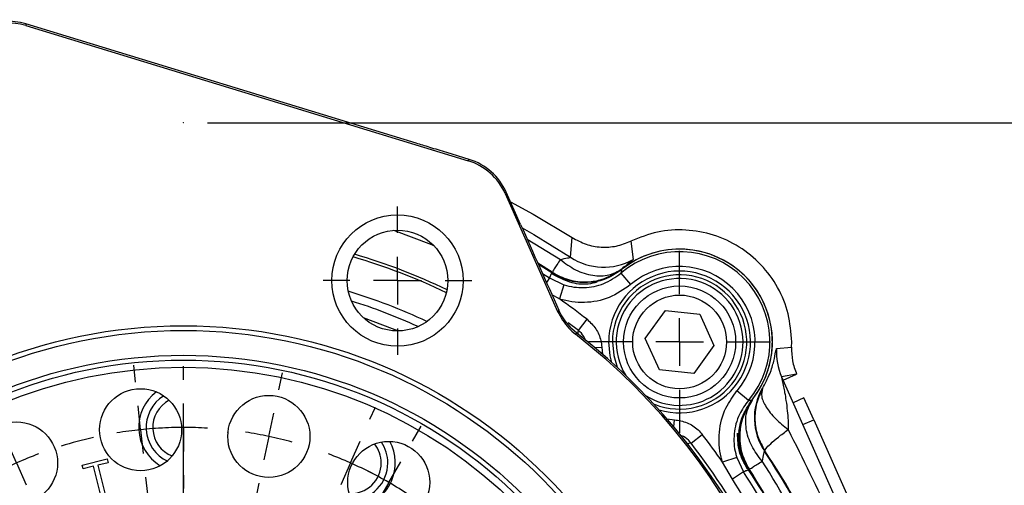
# Model space of a CAD drawing. Header units: inches. Extents: x 0.4 to 16.6, y 0.2 to 10.8.
# Tile 6 of 17: x 3.7 to 5.7, y 7.3 to 8.2. Entities that reach past the tile are written whole.
import ezdxf

# ---------------------------------------------------------------- set-up
doc = ezdxf.new("R2010")
doc.units = ezdxf.units.IN
doc.header["$MEASUREMENT"] = 0
doc.header["$PDSIZE"] = -1
doc.layers.add('SLD-0', color=7, linetype='Continuous', lineweight=25)
doc.styles.add('SLDTEXTSTYLE0', font='TXT', dxfattribs={"width": 0.75})
doc.dimstyles.new('SLDDIMSTYLE0', dxfattribs={"dimtxt": 0.145833, "dimasz": 0.13, "dimexe": 0, "dimexo": 0.0625, "dimgap": 0.036458, "dimtad": 0, "dimtih": 1, "dimtoh": 1, "dimdec": 1, "dimlfac": 2, "dimrnd": 1e-09, "dimzin": 12, "dimdsep": 46, "dimtxsty": 'SLDTEXTSTYLE0', "dimsah": 1, "dimcen": 0.09, "dimadec": 0, "dimazin": 3, "dimtfac": 1, "dimtdec": 1, "dimtofl": 0, "dimtmove": 0, "dimatfit": 3, "dimfxl": 0, "dimfrac": 2, "dimtolj": 1, "dimtzin": 12, "dimarcsym": 0})

# ---------------------------------------------------------------- blocks, each defined once
blk = doc.blocks.new('_D')
at = {"layer": 'SLD-0', "color": 7}
for p, q in [((4.0799, 8.0255), (7.4722, 8.0255)), ((7.3472, 8.0255), (7.3472, 6.3613)), ((7.1856, 6.1), (7.1412, 6.1)), ((7.1412, 6.1), (7.1412, 5.8683)), ((7.5089, 6.1), (7.5532, 6.1)), ((7.5532, 6.1), (7.5532, 5.8683)), ((7.1412, 5.8683), (7.1856, 5.8683)), ((7.5532, 5.8683), (7.5089, 5.8683)), ((7.3472, 4.3571), (7.3472, 5.8388)), ((6.2698, 4.3571), (7.4722, 4.3571))]:
    blk.add_line(p, q, dxfattribs=at)
for points in [[(7.3472, 8.0255), (7.3272, 7.8955), (7.3672, 7.8955)], [(7.3472, 4.3571), (7.3672, 4.4871), (7.3272, 4.4871)]]:
    blk.add_solid(points, dxfattribs=at)
at = {"layer": 'SLD-0', "color": 7, "char_height": 0.14583, "attachment_point": 1, "style": 'SLDTEXTSTYLE0'}
for s, insert in [('7.3', (7.2126, 6.3176)), ('186', (7.1856, 6.0563))]:
    blk.add_mtext(s, dxfattribs=dict(at, insert=insert))
blk = doc.blocks.new('SW_CENTERMARKSYMBOL_0')
at = {"layer": 'SLD-0', "color": 0}
for p, q in [((0, 0.1), (0, 0.190625)), ((0, 0), (0, 0.05)), ((-0.1, 0), (-0.190625, 0)), ((0, 0), (-0.05, 0)), ((0, 0), (0, -0.05)), ((0, 0), (0.05, 0)), ((0.1, 0), (0.190625, 0)), ((0, -0.1), (0, -0.190625))]:
    blk.add_line(p, q, dxfattribs=at)
blk = doc.blocks.new('SW_CENTERMARKSYMBOL_8')
at = {"layer": 'SLD-0', "color": 0}
for p, q in [((0, 0.1), (0, 0.190625)), ((0, 0), (0, 0.05)), ((-0.1, 0), (-0.190625, 0)), ((0, 0), (-0.05, 0)), ((0, 0), (0, -0.05)), ((0, 0), (0.05, 0)), ((0.1, 0), (0.190625, 0)), ((0, -0.1), (0, -0.190625))]:
    blk.add_line(p, q, dxfattribs=at)
blk = doc.blocks.new('SW_CENTERMARKSYMBOL_19')
at = {"layer": 'SLD-0', "color": 0}
for p, q in [((0, 0.1), (0, 0.155475)), ((0, 0), (0, 0.05)), ((-0.1, 0), (-0.155475, 0)), ((0, 0), (-0.05, 0)), ((0, 0), (0, -0.05)), ((0, 0), (0.05, 0)), ((0.1, 0), (0.155475, 0)), ((0, -0.1), (0, -0.155475))]:
    blk.add_line(p, q, dxfattribs=at)
blk = doc.blocks.new('SW_CENTERMARKSYMBOL_24')
at = {"layer": 'SLD-0', "color": 0}
for p, q in [((-0.4498, 0.169), (-0.4536, 0.2048)), ((-0.3495, 0.1743), (-0.3495, 0.2024)), ((-0.1501, 0.1533), (-0.1426, 0.1885)), ((-0.7398, 0.0914), (-0.7544, 0.1242)), ((-0.3495, 0.0743), (-0.3495, 0.1243)), ((-0.3495, -0.6851), (-0.3495, 0.1243)), ((-0.4394, 0.0696), (-0.4446, 0.1193)), ((-0.1709, 0.0555), (-0.1605, 0.1044)), ((0.0407, 0.0914), (0.0521, 0.117)), ((-0.4394, 0.0696), (-0.4341, 0.0199)), ((-0.3495, 0.0743), (-0.3495, 0.0243)), ((0.1301, 0.0458), (0.1481, 0.0769)), ((-0.6991, 0), (-0.7194, 0.0457)), ((-0.1709, 0.0555), (-0.1813, 0.0066)), ((0, 0), (0.0203, 0.0457)), ((0, 0), (-0.0203, -0.0457)), ((0.0801, -0.0408), (0.1051, 0.0025)), ((-0.6991, 0), (-0.6787, -0.0457)), ((-0.4289, -0.0299), (-0.4252, -0.0656)), ((-0.3495, -0.0257), (-0.3495, -0.0538)), ((0.0801, -0.0408), (0.0551, -0.0841)), ((-0.9915, -0.0721), (-1.0155, -0.0454)), ((-0.1917, -0.0423), (-0.1991, -0.0774)), ((-0.6584, -0.0914), (-0.6438, -0.1242)), ((-0.0407, -0.0914), (-0.0521, -0.117)), ((-0.9246, -0.1464), (-0.958, -0.1093)), ((0.3634, -0.1431), (0.3901, -0.1191)), ((0.0301, -0.1274), (0.0122, -0.1586)), ((0.3634, -0.1431), (0.3843, -0.1243)), ((-0.9246, -0.1464), (-0.8911, -0.1836)), ((0.2891, -0.21), (0.3263, -0.1766)), ((0.2891, -0.21), (0.3263, -0.1766)), ((-0.8577, -0.2208), (-0.8336, -0.2475)), ((0.2891, -0.21), (0.2519, -0.2435)), ((0.2891, -0.21), (0.2519, -0.2435)), ((-1.1804, -0.3054), (-1.2115, -0.2874)), ((0.2148, -0.277), (0.1881, -0.301)), ((0.2148, -0.277), (0.1939, -0.2958)), ((-1.0938, -0.3554), (-1.1371, -0.3304)), ((-1.0938, -0.3554), (-1.0505, -0.3804)), ((0.5269, -0.3949), (0.5597, -0.3802)), ((-1.0072, -0.4054), (-0.9761, -0.4234)), ((0.4355, -0.4355), (0.4812, -0.4152)), ((0.4355, -0.4355), (0.3899, -0.4559)), ((0.3442, -0.4762), (0.3114, -0.4908)), ((-1.2879, -0.5856), (-1.3231, -0.5781)), ((-1.1901, -0.6064), (-1.239, -0.596)), ((-1.1901, -0.6064), (-1.1412, -0.6168)), ((-1.0923, -0.6272), (-1.0572, -0.6347)), ((0.5051, -0.6952), (0.4554, -0.7005)), ((0.5051, -0.6952), (0.5549, -0.69)), ((0.6046, -0.6848), (0.6403, -0.681)), ((0.4057, -0.7057), (0.3699, -0.7095)), ((-0.3495, -0.7851), (-0.3495, -0.7351)), ((-0.4495, -0.7851), (-1.2589, -0.7851)), ((-0.3495, -0.7851), (-0.3995, -0.7851)), ((-0.3495, -0.7851), (-0.3495, -0.8351)), ((-0.3495, -0.7851), (-0.2995, -0.7851)), ((-0.2495, -0.7851), (0.5598, -0.7851)), ((-1.1048, -0.8645), (-1.069, -0.8607)), ((-1.3037, -0.8854), (-1.3394, -0.8891)), ((-1.2042, -0.8749), (-1.2539, -0.8801)), ((-1.2042, -0.8749), (-1.1545, -0.8697)), ((-0.3495, -0.8851), (-0.3495, -1.6945)), ((0.3932, -0.943), (0.3581, -0.9355)), ((0.4911, -0.9638), (0.4421, -0.9534)), ((0.4911, -0.9638), (0.54, -0.9741)), ((0.5889, -0.9845), (0.624, -0.992)), ((-1.0433, -1.0939), (-1.0104, -1.0793)), ((-1.1346, -1.1346), (-1.0889, -1.1143)), ((-1.1346, -1.1346), (-1.1803, -1.155)), ((0.3081, -1.1648), (0.277, -1.1468)), ((-1.226, -1.1753), (-1.2588, -1.1899)), ((0.3947, -1.2148), (0.3514, -1.1898)), ((0.3947, -1.2148), (0.438, -1.2398)), ((-0.9139, -1.2932), (-0.8872, -1.2692)), ((0.4813, -1.2648), (0.5124, -1.2827)), ((-0.9882, -1.3601), (-0.951, -1.3267)), ((0.1586, -1.3494), (0.1345, -1.3227)), ((-0.9882, -1.3601), (-1.0253, -1.3936)), ((0.2255, -1.4237), (0.192, -1.3866)), ((-0.7292, -1.4427), (-0.7113, -1.4116)), ((-1.0625, -1.427), (-1.0892, -1.4511)), ((0.2255, -1.4237), (0.259, -1.4609)), ((-0.0407, -1.4788), (-0.0553, -1.446)), ((-0.7792, -1.5293), (-0.7542, -1.486)), ((-0.5074, -1.5279), (-0.5, -1.4927)), ((-0.2702, -1.5403), (-0.2739, -1.5046)), ((0.2924, -1.498), (0.3165, -1.5247)), ((0, -1.5702), (-0.0203, -1.5245)), ((-0.7792, -1.5293), (-0.8042, -1.5726)), ((-0.5282, -1.6257), (-0.5178, -1.5768)), ((0, -1.5702), (0.0203, -1.6158)), ((-0.2597, -1.6397), (-0.2649, -1.59)), ((-0.8292, -1.6159), (-0.8472, -1.647)), ((-0.5282, -1.6257), (-0.5386, -1.6746)), ((-0.2597, -1.6397), (-0.2545, -1.6895)), ((0.0407, -1.6615), (0.0553, -1.6943)), ((-0.549, -1.7235), (-0.5565, -1.7586)), ((-0.2493, -1.7392), (-0.2455, -1.7749))]:
    blk.add_line(p, q, dxfattribs=at)
for start, end in [(96, 99.3336), (92.6664, 96), (90, 93.3336), (86.6664, 90), (78, 81.3336), (102.6671, 107.3329), (74.6664, 78), (110.6664, 114), (66, 69.3336), (62.6664, 66), (114, 117.3336), (60, 63.3336), (56.6664, 60), (120.6671, 125.3329), (48.6671, 53.3329), (128.6664, 132), (132, 135.3336), (42, 45.3336), (42, 45.3336), (138.6671, 143.3329), (38.6664, 42), (38.6664, 42), (30.6671, 35.3329), (146.6664, 150), (150, 153.3336), (24, 27.3336), (156.6671, 161.3329), (20.6664, 24), (12.6671, 17.3329), (164.6664, 168), (168, 171.3336), (6, 9.3336), (2.6664, 6), (174.6671, 179.3329), (354.6671, 359.3329), (182.6664, 186), (186, 189.3336), (348, 351.3336), (344.6664, 348), (192.6671, 197.3329), (336.6671, 341.3329), (200.6664, 204), (204, 207.3336), (330, 333.3336), (326.6664, 330), (210.6671, 215.3329), (318.6671, 323.3329), (218.6664, 222), (222, 225.3336), (312, 315.3336), (228.6671, 233.3329), (308.6664, 312), (236.6664, 240), (300.6671, 305.3329), (240, 243.3336), (294, 297.3336), (246.6671, 251.3329), (290.6664, 294), (282.6671, 287.3329), (254.6664, 258), (258, 261.3336), (264.6671, 269.3329), (272.6664, 276), (276, 279.3336)]:
    blk.add_arc((-0.3495, -0.7851), 0.8594, start, end, dxfattribs=at)
blk = doc.blocks.new('SW_CENTERMARKSYMBOL_25')
at = {"layer": 'SLD-0', "color": 0}
for p, q in [((0, 0.1), (0, 0.190625)), ((0, 0), (0, 0.05)), ((-0.1, 0), (-0.190625, 0)), ((0, 0), (-0.05, 0)), ((0, 0), (0, -0.05)), ((0, 0), (0.05, 0)), ((0.1, 0), (0.190625, 0)), ((0, -0.1), (0, -0.190625))]:
    blk.add_line(p, q, dxfattribs=at)

msp = doc.modelspace()

# ---------------------------------------------------------------- linework, layer by layer
at = {"color": 7, "linetype": 'Continuous', "lineweight": 25}
for p, q in [((4.5167, 7.9827), (3.6996, 8.2326)), ((3.6996, 8.2326), (3.6998, 8.2289)), ((3.6998, 8.2289), (4.6255, 7.9459)), ((4.628, 7.9487), (4.5809, 7.9631)), ((4.6255, 7.9459), (4.628, 7.9487)), ((4.7056, 7.88), (4.7032, 7.8772)), ((4.7032, 7.8772), (4.813, 7.6306)), ((4.7251, 7.8364), (4.7056, 7.88)), ((4.7356, 7.8126), (4.7251, 7.8364)), ((4.8402, 7.7439), (4.8437, 7.7851)), ((4.9662, 7.7776), (4.971, 7.7391)), ((4.8008, 7.711), (4.7731, 7.7286)), ((4.8027, 7.7081), (4.8015, 7.7125)), ((4.9457, 7.7104), (4.9659, 7.6866)), ((4.7962, 7.7006), (4.8264, 7.6862)), ((4.8264, 7.6862), (4.8169, 7.6565)), ((4.9966, 7.574), (5.039, 7.6324)), ((5.039, 7.6324), (5.1108, 7.6249)), ((4.8565, 7.5905), (4.8747, 7.6139)), ((5.1108, 7.6249), (5.1402, 7.559)), ((4.8531, 7.585), (4.8425, 7.5943)), ((4.8531, 7.585), (4.8504, 7.5828)), ((5.0261, 7.5081), (4.9966, 7.574)), ((5.3027, 7.5557), (5.303, 7.5666)), ((5.1402, 7.559), (5.0979, 7.5006)), ((5.2714, 7.5527), (5.3027, 7.5557)), ((5.0979, 7.5006), (5.0261, 7.5081)), ((5.3134, 7.4991), (5.2819, 7.4933)), ((5.2819, 7.4933), (5.285, 7.4864)), ((5.285, 7.4864), (5.3134, 7.4991)), ((5.5744, 6.8365), (5.285, 7.4864)), ((5.2123, 7.4437), (5.1885, 7.464)), ((5.241, 7.4691), (5.2421, 7.4689)), ((5.3288, 7.4493), (5.306, 7.4392)), ((5.3492, 7.4037), (5.3288, 7.4493)), ((5.3263, 7.3935), (5.3492, 7.4037)), ((5.3492, 7.4037), (5.5627, 6.9241)), ((4.123, 7.376), (4.1233, 7.3792)), ((5.1927, 7.3797), (5.195, 7.388)), ((5.0924, 7.3546), (5.1158, 7.3728)), ((5.1927, 7.3667), (5.1923, 7.3678)), ((5.1926, 7.3691), (5.1926, 7.3716)), ((5.1927, 7.3667), (5.1926, 7.3691)), ((4.2908, 7.3436), (4.2898, 7.3405)), ((5.247, 7.3384), (5.2458, 7.3383)), ((3.818, 7.3084), (3.8704, 7.3215)), ((3.8704, 7.3215), (3.8723, 7.3137)), ((5.1881, 7.3244), (5.1584, 7.3149)), ((5.1881, 7.3244), (5.2025, 7.2942)), ((3.82, 7.3007), (3.818, 7.3084)), ((3.8417, 7.3061), (3.82, 7.3007)), ((3.8563, 7.2478), (3.8417, 7.3061)), ((3.8723, 7.3137), (3.8505, 7.3082)), ((3.8505, 7.3082), (3.865, 7.25)), ((5.1791, 7.2789), (5.1584, 7.3149)), ((5.2145, 7.2996), (5.21, 7.3008)), ((5.2025, 7.2942), (5.1791, 7.2789))]:
    msp.add_line(p, q, dxfattribs=at)
at = {"color": 8, "linetype": 'Continuous', "lineweight": 25}
for p, q in [((4.7495, 7.7814), (4.8188, 7.7391)), ((4.8015, 7.7125), (4.7719, 7.7313)), ((4.8007, 7.711), (4.7731, 7.7286)), ((4.7813, 7.7101), (4.7962, 7.7006)), ((4.7962, 7.7006), (4.7898, 7.6909)), ((4.8169, 7.6565), (4.8012, 7.6655)), ((4.8565, 7.5905), (4.8351, 7.6068)), ((4.8554, 7.583), (4.8565, 7.5905)), ((4.8907, 7.5546), (4.9055, 7.5556)), ((4.9055, 7.5556), (4.9073, 7.5405)), ((5.0424, 7.4054), (5.0575, 7.4036)), ((5.0565, 7.3888), (5.0575, 7.4036)), ((5.0924, 7.3546), (5.0827, 7.3531))]:
    msp.add_line(p, q, dxfattribs=at)
at = {"color": 7, "linetype": 'Continuous', "lineweight": 25, "flags": 128}
for points in [[(4.7146, 7.8598), (4.7619, 7.8344), (4.8437, 7.7851)], [(4.813, 7.6306), (4.814, 7.6314), (4.8157, 7.6328)], [(4.9278, 7.5665), (4.9307, 7.5382), (4.938, 7.5139)]]:
    msp.add_lwpolyline(points, dxfattribs=at)
at = {"color": 8, "linetype": 'Continuous', "lineweight": 25, "flags": 128}
for points in [[(4.5541, 7.7679), (4.5501, 7.7696), (4.47, 7.8002)], [(4.7387, 7.8057), (4.7635, 7.7916), (4.8402, 7.7439)], [(4.4785, 7.5895), (4.4676, 7.594), (4.4068, 7.617)], [(4.9263, 7.5237), (4.9228, 7.5376), (4.92, 7.5665)]]:
    msp.add_lwpolyline(points, dxfattribs=at)
at = {"color": 7, "linetype": 'Continuous', "lineweight": 25}
for centre, radius in [((4.4779, 7.695), 0.1375), ((4.4779, 7.695), 0.1055), ((5.0684, 7.5665), 0.1173), ((5.0684, 7.5665), 0.0982), ((4.0299, 6.528), 1.0725), ((4.0299, 6.528), 1.0625), ((4.0299, 6.528), 1.0105), ((4.0299, 6.528), 1.0005), ((4.0299, 6.528), 0.9855), ((3.9401, 7.3827), 0.0859), ((4.2086, 7.3686), 0.0859), ((3.6804, 7.3131), 0.0859), ((4.4596, 7.2723), 0.0859)]:
    msp.add_circle(centre, radius, dxfattribs=at)
at = {"color": 8, "linetype": 'Continuous', "lineweight": 25}
for centre, radius, start, end in [((4.0299, 6.528), 1.2734, 64.3282, 73.6718), ((4.0299, 6.528), 1.2673, 64.2624, 73.7376), ((5.0684, 7.5665), 0.1484, 253.2177, 180), ((5.0684, 7.5665), 0.1328, 360, 211.7947), ((4.0299, 6.528), 1.1954, 64.7705, 73.2295), ((4.0299, 6.528), 1.1779, 65.3624, 72.6376), ((5.0684, 7.5665), 0.1328, 238.2053, 360), ((4.0299, 6.528), 1.4611, 14.8715, 33.6814), ((4.0299, 6.528), 1.4453, 15.0381, 33.0786), ((4.0299, 6.528), 1.4136, 16.3005, 33.0786)]:
    msp.add_arc(centre, radius, start, end, dxfattribs=at)
at = {"color": 7, "linetype": 'Continuous', "lineweight": 25}
for centre, radius, start, end in [((5.0685, 7.5666), 0.1891, 319.4979, 130.5021), ((5.0685, 7.5666), 0.1942, 90, 128.7347), ((5.0685, 7.5666), 0.1942, 321.2653, 128.7347), ((5.0685, 7.5666), 0.1942, 321.2653, 90), ((4.9095, 7.848), 0.125, 236.3445, 299.4476), ((5.0685, 7.5666), 0.1579, 319.4979, 130.5021), ((5.0684, 7.5665), 0.1406, 248.0441, 180), ((4.0299, 6.528), 1.3758, 52.1172, 55.1115), ((4.0299, 6.528), 1.3397, 355.9122, 52.0878), ((4.0299, 6.528), 1.3363, 355.8789, 52.1211), ((5.3961, 7.5442), 0.125, 176.0971, 203.9901), ((4.0299, 7.3874), 0.0938, 127.2621, 238.7379), ((5.3499, 7.4076), 0.125, 150.5524, 213.6555), ((4.0299, 7.3874), 0.0781, 121.9798, 244.9862), ((4.0299, 7.3874), 0.0643, 117.7227, 248.2773), ((4.3795, 7.3131), 0.0938, 336, 28.7379), ((4.0299, 6.528), 1.3758, 34.8885, 37.8828), ((4.3795, 7.3131), 0.0643, 0, 38.2773), ((4.3795, 7.3131), 0.0781, 0, 34.0202), ((4.0299, 6.528), 1.3461, 16.6719, 37.8828), ((4.3795, 7.3131), 0.0643, 267.7227, 0), ((4.3795, 7.3131), 0.0781, 271.9798, 0), ((4.0299, 6.528), 1.412, 16.35, 33.0877), ((4.0299, 6.528), 1.3727, 17.1729, 33.1634), ((4.0299, 6.528), 1.4007, 16.4824, 33.1634), ((4.3795, 7.3131), 0.0938, 277.2621, 336)]:
    msp.add_arc(centre, radius, start, end, dxfattribs=at)
for centre, major_axis, ratio, start_param, end_param in [((3.6631, 8.113), (-0.0076, 0.1248), 0.99991, 5.92545, 6.640921), ((3.6633, 8.1094), (0.0076, -0.1248), 0.999826, 2.783857, 3.499328), ((4.589, 7.8264), (-0.0828, -0.0936), 0.999816, 2.714056, 3.569129), ((4.5914, 7.8292), (0.0828, 0.0936), 0.999904, 5.855649, 6.710722), ((4.7241, 7.8411), (-0.7057, 1.5849), 0.000604, 1.588461, 1.702336)]:
    msp.add_ellipse(centre, major_axis=major_axis, ratio=ratio, start_param=start_param, end_param=end_param, dxfattribs=at)
for points, knots in [([(4.5809, 7.9631), (4.569, 7.9667), (4.5477, 7.9733), (4.5263, 7.9798), (4.5167, 7.9827)], [0, 0, 0, 0, 0.55287, 1, 1, 1, 1]), ([(4.8437, 7.7851), (4.8531, 7.78), (4.8719, 7.7697), (4.9039, 7.7641), (4.9363, 7.7657), (4.9562, 7.7736), (4.9662, 7.7776)], [0, 0, 0, 0, 0.2497749, 0.5001063, 0.7504511, 1, 1, 1, 1]), ([(4.8188, 7.7391), (4.8242, 7.7404), (4.8324, 7.7423), (4.8393, 7.7433), (4.8399, 7.7437), (4.8402, 7.7439)], [0, 0, 0, 0, 0.497936, 0.748079, 1, 1, 1, 1]), ([(4.8188, 7.7391), (4.8292, 7.7312), (4.8508, 7.7152), (4.8868, 7.7042), (4.9212, 7.7044), (4.9388, 7.7144), (4.9473, 7.7194)], [0, 0, 0, 0, 0.243136, 0.5, 0.756864, 1, 1, 1, 1]), ([(4.971, 7.7391), (4.97, 7.738), (4.9681, 7.7359), (4.9542, 7.7249), (4.9473, 7.7194)], [0, 0, 0, 0, 0.500346, 1, 1, 1, 1]), ([(4.7962, 7.7006), (4.7968, 7.7021), (4.7983, 7.7056), (4.7999, 7.7091), (4.8007, 7.711)], [0, 0, 0, 0, 0.450353, 1, 1, 1, 1]), ([(4.888, 7.6923), (4.8856, 7.6919), (4.8695, 7.6898), (4.8382, 7.6915), (4.8132, 7.7045), (4.8007, 7.711)], [0, 0, 0, 0, 0.07803, 0.53902, 1, 1, 1, 1]), ([(4.8015, 7.7125), (4.8127, 7.7066), (4.8358, 7.6943), (4.8726, 7.6909), (4.9119, 7.6969), (4.934, 7.7109), (4.9473, 7.7194)], [0, 0, 0, 0, 0.243881, 0.500124, 0.699654, 1, 1, 1, 1]), ([(4.8264, 7.6862), (4.8265, 7.6862), (4.8399, 7.6819), (4.8683, 7.6781), (4.9108, 7.686), (4.9341, 7.7023), (4.9457, 7.7104)], [0, 0, 0, 0, 0.003267, 0.334916, 0.667383, 1, 1, 1, 1]), ([(4.9472, 7.7178), (4.9354, 7.7098), (4.9187, 7.6987), (4.8994, 7.694), (4.8939, 7.6927)], [0, 0, 0, 0, 0.71275, 1, 1, 1, 1]), ([(4.947, 7.718), (4.9352, 7.7101), (4.919, 7.6993), (4.9003, 7.6946), (4.8952, 7.6933)], [0, 0, 0, 0, 0.729749, 1, 1, 1, 1]), ([(4.947, 7.718), (4.9467, 7.7166), (4.9462, 7.714), (4.9458, 7.7115), (4.9457, 7.7104)], [0, 0, 0, 0, 0.576727, 1, 1, 1, 1]), ([(4.8955, 7.6916), (4.8895, 7.6901), (4.8708, 7.6853), (4.8375, 7.6899), (4.8143, 7.702), (4.8027, 7.7081)], [0, 0, 0, 0, 0.191777, 0.594962, 1, 1, 1, 1]), ([(4.8952, 7.6933), (4.8952, 7.6933), (4.8927, 7.6928), (4.8903, 7.6925), (4.888, 7.6923)], [0, 0, 0, 0, 0.020091, 1, 1, 1, 1]), ([(4.9659, 7.6866), (4.9514, 7.6765), (4.9224, 7.6563), (4.8693, 7.6464), (4.8338, 7.6511), (4.817, 7.6565), (4.8169, 7.6565)], [0, 0, 0, 0, 0.332453, 0.664935, 0.996731, 1, 1, 1, 1]), ([(4.813, 7.6306), (4.8198, 7.6182), (4.8298, 7.6001), (4.8455, 7.5869), (4.8504, 7.5828)], [0, 0, 0, 0, 0.686569, 1, 1, 1, 1]), ([(4.8425, 7.5943), (4.8333, 7.6049), (4.823, 7.6169), (4.8165, 7.6311), (4.8157, 7.6328)], [0, 0, 0, 0, 0.886864, 1, 1, 1, 1]), ([(4.8747, 7.6139), (4.8813, 7.6077), (4.8943, 7.5952), (4.9034, 7.5737), (4.905, 7.5602), (4.9055, 7.5556)], [0, 0, 0, 0, 0.397023, 0.793893, 1, 1, 1, 1]), ([(5.2421, 7.4689), (5.2476, 7.4796), (5.2586, 7.5008), (5.266, 7.5269), (5.2699, 7.5478), (5.2709, 7.5511), (5.2714, 7.5527)], [0, 0, 0, 0, 0.250221, 0.499617, 0.749828, 1, 1, 1, 1]), ([(5.3027, 7.5557), (5.3029, 7.546), (5.3031, 7.5265), (5.31, 7.5083), (5.3134, 7.4991)], [0, 0, 0, 0, 0.498332, 1, 1, 1, 1]), ([(5.2819, 7.4933), (5.2819, 7.4933), (5.2819, 7.4931), (5.2822, 7.4914), (5.2827, 7.4889), (5.2839, 7.4829), (5.2859, 7.4732), (5.2886, 7.4591), (5.2914, 7.4424), (5.2939, 7.423), (5.2956, 7.4027), (5.2957, 7.3895), (5.2957, 7.383)], [0, 0, 0, 0, 0.026041, 0.054674, 0.087614, 0.126006, 0.251224, 0.358574, 0.501003, 0.680493, 0.843924, 1, 1, 1, 1]), ([(5.1584, 7.3149), (5.1574, 7.3183), (5.1515, 7.3385), (5.149, 7.3776), (5.1614, 7.4265), (5.1801, 7.4524), (5.1885, 7.464)], [0, 0, 0, 0, 0.067291, 0.398, 0.728909, 1, 1, 1, 1]), ([(5.2421, 7.4689), (5.2373, 7.4586), (5.2277, 7.4377), (5.2247, 7.4028), (5.2303, 7.3684), (5.2415, 7.3483), (5.247, 7.3384)], [0, 0, 0, 0, 0.247693, 0.4998393, 0.7540829, 1, 1, 1, 1]), ([(5.2421, 7.4689), (5.2408, 7.4637), (5.2381, 7.4529), (5.2481, 7.4306), (5.2673, 7.4063), (5.2864, 7.3907), (5.2957, 7.383)], [0, 0, 0, 0, 0.243758, 0.5, 0.756242, 1, 1, 1, 1]), ([(5.2123, 7.4437), (5.2055, 7.4344), (5.1905, 7.4137), (5.1806, 7.3746), (5.1825, 7.3433), (5.1873, 7.3272), (5.1881, 7.3244)], [0, 0, 0, 0, 0.271237, 0.602164, 0.932744, 1, 1, 1, 1]), ([(5.1923, 7.3678), (5.1925, 7.3712), (5.193, 7.385), (5.1988, 7.4127), (5.2122, 7.4332), (5.22, 7.4451)], [0, 0, 0, 0, 0.125551, 0.495144, 1, 1, 1, 1]), ([(5.2213, 7.4454), (5.2129, 7.4321), (5.1988, 7.4099), (5.1928, 7.3707), (5.1962, 7.3338), (5.2085, 7.3108), (5.2145, 7.2996)], [0, 0, 0, 0, 0.30035, 0.499876, 0.756119, 1, 1, 1, 1]), ([(5.241, 7.3168), (5.2332, 7.3273), (5.2171, 7.3489), (5.2061, 7.3849), (5.2063, 7.4193), (5.2164, 7.4369), (5.2213, 7.4454)], [0, 0, 0, 0, 0.243136, 0.5, 0.756864, 1, 1, 1, 1]), ([(5.2123, 7.4437), (5.2134, 7.4439), (5.2159, 7.4443), (5.2185, 7.4448), (5.22, 7.4451)], [0, 0, 0, 0, 0.423273, 1, 1, 1, 1]), ([(5.0575, 7.4036), (5.0665, 7.4021), (5.0846, 7.3991), (5.1042, 7.3863), (5.113, 7.3761), (5.1158, 7.3728)], [0, 0, 0, 0, 0.403564, 0.807281, 1, 1, 1, 1]), ([(5.247, 7.3384), (5.2473, 7.3398), (5.248, 7.3428), (5.2581, 7.3529), (5.2738, 7.3664), (5.2885, 7.3776), (5.2957, 7.383)], [0, 0, 0, 0, 0.245667, 0.5, 0.754333, 1, 1, 1, 1]), ([(5.2957, 7.383), (5.3262, 7.322), (5.3865, 7.2012), (5.4682, 7.0136), (5.5158, 6.8862), (5.5401, 6.8212)], [0, 0, 0, 0, 0.3339052, 0.6605872, 1, 1, 1, 1]), ([(5.21, 7.3008), (5.2037, 7.3124), (5.191, 7.3356), (5.1902, 7.362), (5.1897, 7.3752)], [0, 0, 0, 0, 0.499936, 1, 1, 1, 1]), ([(5.1926, 7.3691), (5.1926, 7.3688), (5.1925, 7.3684), (5.1924, 7.3679), (5.1924, 7.3678), (5.1923, 7.3678)], [0, 0, 0, 0, 0.615731, 0.960281, 1, 1, 1, 1]), ([(5.2129, 7.2988), (5.2064, 7.3113), (5.1974, 7.3284), (5.1932, 7.3521), (5.1929, 7.362), (5.1927, 7.3667)], [0, 0, 0, 0, 0.584451, 0.802874, 1, 1, 1, 1]), ([(5.2458, 7.3383), (5.2456, 7.338), (5.2452, 7.3374), (5.2442, 7.3306), (5.2423, 7.3223), (5.241, 7.3168)], [0, 0, 0, 0, 0.249706, 0.501477, 1, 1, 1, 1]), ([(5.2129, 7.2988), (5.211, 7.298), (5.2076, 7.2964), (5.2041, 7.2949), (5.2025, 7.2942)], [0, 0, 0, 0, 0.549647, 1, 1, 1, 1])]:
    msp.add_open_spline(points, degree=3, knots=knots, dxfattribs=at)
for points in [[(5.303, 7.5666), (5.3015, 7.5863), (5.2986, 7.6259), (5.2757, 7.6814), (5.2406, 7.7296), (5.1943, 7.7674), (5.1401, 7.7926), (5.0814, 7.8031), (5.0214, 7.7995), (4.9846, 7.7849), (4.9662, 7.7776)], [(4.8188, 7.7391), (4.8139, 7.7316), (4.8042, 7.7167), (4.8024, 7.7139), (4.8015, 7.7125)], [(5.2145, 7.2996), (5.2158, 7.3005), (5.2186, 7.3023), (5.2335, 7.312), (5.241, 7.3168)]]:
    msp.add_open_spline(points, degree=3, dxfattribs=at)
at = {"color": 8, "linetype": 'Continuous', "lineweight": 25}
for points, knots in [([(4.8713, 7.5695), (4.8703, 7.5724), (4.8674, 7.5807), (4.8608, 7.5866), (4.8565, 7.5905)], [0, 0, 0, 0, 0.350862, 1, 1, 1, 1]), ([(5.0924, 7.3546), (5.0906, 7.3566), (5.085, 7.3629), (5.0772, 7.3688), (5.0708, 7.3702), (5.07, 7.3704)], [0, 0, 0, 0, 0.294499, 0.914421, 1, 1, 1, 1]), ([(5.4431, 6.903), (5.4414, 6.9096), (5.437, 6.9267), (5.4285, 6.9557), (5.4178, 6.9897), (5.406, 7.0239), (5.3939, 7.0563), (5.3767, 7.0992), (5.353, 7.1529), (5.3208, 7.2166), (5.2858, 7.2787), (5.2599, 7.3185), (5.247, 7.3384)], [0, 0, 0, 0, 0.042582, 0.110785, 0.189703, 0.265149, 0.33714, 0.405694, 0.553976, 0.702758, 0.851277, 1, 1, 1, 1])]:
    msp.add_open_spline(points, degree=3, knots=knots, dxfattribs=at)
at = {"layer": 'SLD-0', "color": 7, "lineweight": 18}
msp.add_point((4.0299, 8.0255), dxfattribs=at)

# ---------------------------------------------------------------- block references
at = {"layer": 'SLD-0', "color": 7}
for name, p in [('SW_CENTERMARKSYMBOL_19', (4.4779, 7.695)), ('SW_CENTERMARKSYMBOL_0', (5.0684, 7.5665)), ('SW_CENTERMARKSYMBOL_8', (5.0684, 7.5665)), ('SW_CENTERMARKSYMBOL_25', (5.0684, 7.5665)), ('SW_CENTERMARKSYMBOL_24', (4.3795, 7.3131))]:
    msp.add_blockref(name, p, dxfattribs=at)

# ---------------------------------------------------------------- dimensions: what is measured, and where the dimension line sits
dim = msp.add_linear_dim(base=(7.3472, 4.3571), p1=(4.0299, 8.0255), p2=(6.2198, 4.3571), angle=90, dimstyle='SLDDIMSTYLE0', dxfattribs=at)
dim.commit()
dim.dimension.update_dxf_attribs({"geometry": '_D', "text_midpoint": (7.3472, 6.1), "dimtype": 160})

doc.saveas('drawing.dxf')
